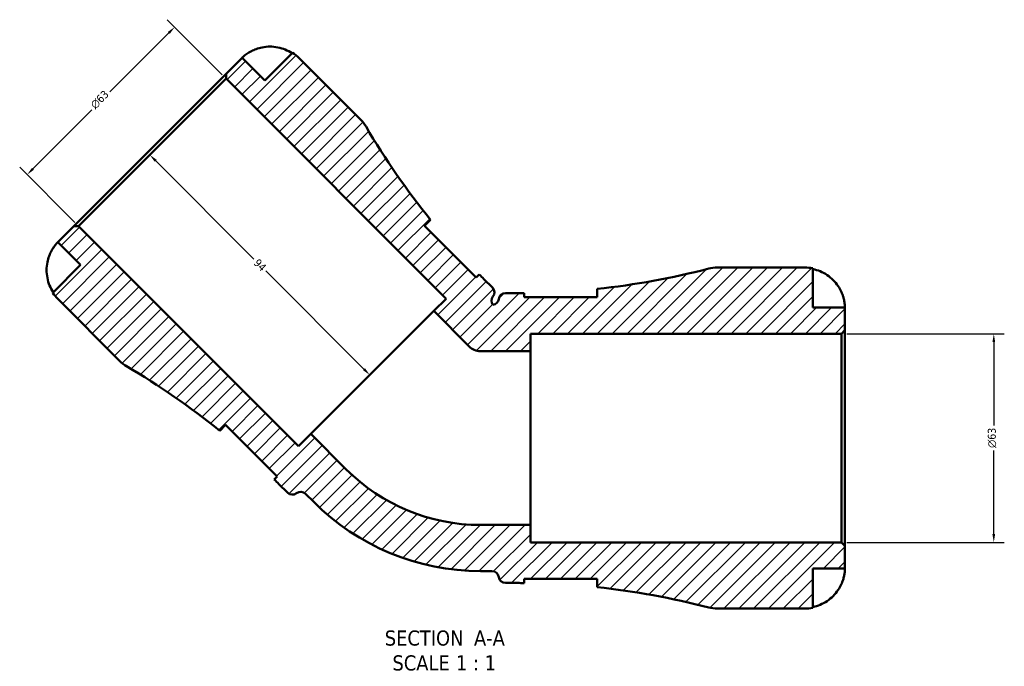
# Model space of a CAD drawing. Header units: millimetres. Extents: x -171 to 957, y -268 to 712.
# Tile 3 of 12: x 296 to 593, y -268 to -72. Entities that reach past the tile are written whole.
import ezdxf

# ---------------------------------------------------------------- set-up
doc = ezdxf.new("R2010")
doc.units = ezdxf.units.MM
for name, color, linetype, lineweight in [('Dimension (ANSI)', 7, 'Continuous', 25), ('Hatch (ANSI)', 7, 'Continuous', 18), ('Symbol (ANSI)', 7, 'Continuous', 25), ('Visible (ANSI)', 7, 'Continuous', 50)]:
    doc.layers.add(name, color=color, linetype=linetype, lineweight=lineweight)
doc.styles.add('Label Text (ANSI)', font='tahoma.ttf')
doc.styles.add('Note Text (ANSI)', font='tahoma.ttf')
doc.dimstyles.new('Default - mm (ANSI)', dxfattribs={"dimtxt": 2.399999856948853, "dimasz": 2.5, "dimexe": 3.175, "dimexo": 1.6002, "dimgap": 0.7999999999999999, "dimtad": 0, "dimtoh": 1, "dimdec": 0, "dimrnd": 1e-08, "dimzin": 4, "dimdsep": 46, "dimtxsty": 'Note Text (ANSI)', "dimcen": 0.09, "dimdle": 10, "dimclrd": 256, "dimclre": 256, "dimclrt": 5, "dimadec": 1, "dimazin": 1, "dimtfac": 1.270000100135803, "dimtofl": 0, "dimtmove": 0, "dimatfit": 3, "dimfxl": 1, "dimtolj": 1, "dimtzin": 4, "dimlwd": -1, "dimlwe": -1, "dimarcsym": 0})

# ---------------------------------------------------------------- blocks, each defined once
blk = doc.blocks.new('*D7')
at = {"layer": 'Defpoints', "color": 0, "transparency": 16777216}
for p in [(544.1980913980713, -167.1889066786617), (590.1980913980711, -167.1889066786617), (544.1980913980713, -230.1889066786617)]:
    blk.add_point(p, dxfattribs=at)
at = {"layer": 'Dimension (ANSI)', "transparency": 16777216}
for p, q in [((545.7982913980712, -167.1889066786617), (593.3730913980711, -167.1889066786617)), ((590.1980913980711, -169.6889066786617), (590.1980913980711, -194.8841882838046)), ((590.1980913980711, -227.6889066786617), (590.1980913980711, -202.4936250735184)), ((545.7982913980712, -230.1889066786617), (593.3730913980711, -230.1889066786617))]:
    blk.add_line(p, q, dxfattribs=at)
for points in [[(589.7814247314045, -169.6889066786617), (590.6147580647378, -169.6889066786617), (590.1980913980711, -167.1889066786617)], [(589.7814247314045, -227.6889066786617), (590.6147580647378, -227.6889066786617), (590.1980913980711, -230.1889066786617)]]:
    blk.add_solid(points, dxfattribs=at)
at = {"layer": 'Dimension (ANSI)', "color": 5, "transparency": 16777216, "insert": (588.3925723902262, -201.6936250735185), "char_height": 2.399999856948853, "attachment_point": 1, "rotation": 90, "style": 'Note Text (ANSI)'}
blk.add_mtext('\\A1;{\\fAIGDT|b0|i0;\\H2.4000;\\ln}\\fTahoma|b0|i0;\\H2.4000;63', dxfattribs=at)
blk = doc.blocks.new('*D8')
at = {"layer": 'Defpoints', "color": 0, "transparency": 16777216}
for p in [(358.2561409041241, -90.16922896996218), (298.1520645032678, -119.1606069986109), (313.7084136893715, -134.7169561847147)]:
    blk.add_point(p, dxfattribs=at)
at = {"layer": 'Dimension (ANSI)', "transparency": 16777216}
for p, q in [((357.1246286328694, -89.03771669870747), (340.454727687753, -72.36781575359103)), ((340.9320247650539, -76.3806467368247), (323.1162702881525, -94.19640121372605)), ((299.9198314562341, -117.3928400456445), (317.7355859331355, -99.57708556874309)), ((312.5769014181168, -133.58544391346), (295.9070004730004, -116.9155429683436))]:
    blk.add_line(p, q, dxfattribs=at)
for points in [[(340.6373969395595, -76.08601891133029), (341.2266525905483, -76.67527456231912), (342.6997917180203, -74.61287978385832)], [(299.6252036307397, -117.0982122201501), (300.2144592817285, -117.6874678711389), (298.1520645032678, -119.1606069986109)]]:
    blk.add_solid(points, dxfattribs=at)
at = {"layer": 'Dimension (ANSI)', "color": 5, "transparency": 16777216, "insert": (317.0245766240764, -97.73470540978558), "char_height": 2.399999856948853, "attachment_point": 1, "rotation": 45, "style": 'Note Text (ANSI)'}
blk.add_mtext('\\A1;{\\fAIGDT|b0|i0;\\H2.4000;\\ln}\\fTahoma|b0|i0;\\H2.4000;63', dxfattribs=at)
blk = doc.blocks.new('*D9')
at = {"layer": 'Defpoints', "color": 0, "transparency": 16777216}
for p in [(335.9822772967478, -112.4430925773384), (401.6739668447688, -179.6450514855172), (402.4291015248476, -178.8899168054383)]:
    blk.add_point(p, dxfattribs=at)
at = {"layer": 'Dimension (ANSI)', "transparency": 16777216}
for p, q in [((336.9949095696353, -114.9659942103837), (366.677896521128, -144.6489811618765)), ((399.9061998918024, -177.8772845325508), (370.2232129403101, -148.1942975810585))]:
    blk.add_line(p, q, dxfattribs=at)
for points in [[(337.2895373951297, -114.6713663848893), (336.7002817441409, -115.2606220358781), (335.2271426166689, -113.1982272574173)], [(400.2008277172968, -177.5826567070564), (399.611572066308, -178.1719123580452), (401.6739668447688, -179.6450514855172)]]:
    blk.add_solid(points, dxfattribs=at)
at = {"layer": 'Dimension (ANSI)', "color": 5, "transparency": 16777216, "insert": (368.125732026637, -144.332516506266), "char_height": 2.399999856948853, "attachment_point": 1, "rotation": 315, "style": 'Note Text (ANSI)'}
blk.add_mtext('\\A1;94', dxfattribs=at)

msp = doc.modelspace()

# ---------------------------------------------------------------- hatches: boundary and pattern name
at = {"layer": 'Hatch (ANSI)'}
h = msp.add_hatch(dxfattribs=at)
h.set_pattern_fill('ANSI31', color=256, scale=25.4, style=0)
h.set_pattern_definition([(45, (0, 0), (-2.245064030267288, 2.245064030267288), [])])
edge = h.paths.add_edge_path()
edge.add_ellipse((506.6613022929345, -239.8889066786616), major_axis=(9.967888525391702, -2.594455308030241), ratio=1, start_angle=270, end_angle=284.5893136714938)
edge.add_line((506.6613022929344, -250.1889066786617), (533.103091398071, -250.1889066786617))
edge.add_ellipse((533.103091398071, -238.0639066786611), major_axis=(12.12500000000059, 3.5527136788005e-14), ratio=1, start_angle=270, end_angle=281.536959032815)
edge.add_line((535.5280913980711, -249.9439319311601), (535.5280913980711, -238.0639066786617))
edge.add_line((535.5280913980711, -238.0639066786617), (545.228091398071, -238.0639066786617))
edge.add_line((545.228091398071, -238.0639066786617), (545.228091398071, -231.2189066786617))
edge.add_line((545.228091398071, -231.2189066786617), (544.198091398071, -230.1889066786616))
edge.add_line((544.198091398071, -230.1889066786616), (450.228091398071, -230.1889066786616))
edge.add_line((450.228091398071, -230.1889066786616), (450.228091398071, -224.9389066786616))
edge.add_line((450.228091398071, -224.9389066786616), (435.097941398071, -224.9389066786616))
edge.add_ellipse((435.097941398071, -167.6183402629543), major_axis=(-57.32056641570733, -1.998401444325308e-14), ratio=1, start_angle=45, end_angle=90, ccw=False)
edge.add_line((394.5661801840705, -208.1501014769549), (383.8675485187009, -197.4514698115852))
edge.add_line((383.8675485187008, -197.4514698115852), (380.1552379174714, -201.1637804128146))
edge.add_line((380.1552379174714, -201.1637804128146), (313.7084136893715, -134.7169561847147))
edge.add_line((313.7084136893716, -134.7169561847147), (312.2517737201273, -134.7169561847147))
edge.add_line((312.2517737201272, -134.7169561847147), (307.4116278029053, -139.5571021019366))
edge.add_line((307.4116278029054, -139.5571021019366), (314.2705635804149, -146.4160378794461))
edge.add_line((314.2705635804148, -146.4160378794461), (305.8701171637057, -154.8164842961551))
edge.add_ellipse((315.9852975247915, -148.1307718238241), major_axis=(6.685712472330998, -10.11518036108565), ratio=1, start_angle=270, end_angle=281.5369590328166)
edge.add_line((307.4116278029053, -156.7044415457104), (326.108796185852, -175.4016099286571))
edge.add_ellipse((333.3919960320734, -168.1184100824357), major_axis=(7.283199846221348, -7.283199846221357), ratio=1, start_angle=270, end_angle=284.5893136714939)
edge.add_ellipse((212.1175329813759, -374.7374243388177), major_axis=(197.7360957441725, -116.0606584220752), ratio=1, start_angle=81.43610053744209, end_angle=90, ccw=False)
edge.add_line((356.3295035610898, -196.4888688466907), (358.1161337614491, -194.7022386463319))
edge.add_line((358.1161337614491, -194.7022386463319), (373.7078382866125, -210.2939431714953))
edge.add_line((373.7078382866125, -210.2939431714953), (372.8106071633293, -211.1911742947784))
edge.add_ellipse((212.1175329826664, -374.7374243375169), major_axis=(163.5462500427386, -160.693074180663), ratio=1, start_angle=89.49583315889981, end_angle=90, ccw=False)
edge.add_line((374.24347167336, -212.6114856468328), (376.8173403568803, -215.1853543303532))
edge.add_ellipse((378.2739803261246, -213.7287143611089), major_axis=(1.456639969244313, -1.456639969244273), ratio=1, start_angle=270.0000000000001, end_angle=352.8192442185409)
edge.add_ellipse((380.8002506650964, -216.9833046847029), major_axis=(1.627295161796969, 1.263135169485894), ratio=1, start_angle=7.180755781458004, end_angle=90, ccw=False)
edge.add_line((382.2568906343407, -215.5266647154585), (384.7232537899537, -217.9930278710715))
edge.add_ellipse((435.097941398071, -167.6183402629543), major_axis=(50.37468760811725, -50.37468760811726), ratio=1, start_angle=270, end_angle=315)
edge.add_line((435.097941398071, -238.8589066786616), (438.5859056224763, -238.8589066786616))
edge.add_ellipse((438.5859056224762, -240.9189066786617), major_axis=(2.060000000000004, -1.110223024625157e-14), ratio=1, start_angle=7.180755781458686, end_angle=90, ccw=False)
edge.add_ellipse((442.673591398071, -240.4039066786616), major_axis=(0.2575000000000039, -2.0438428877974), ratio=1, start_angle=270, end_angle=352.8192442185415)
edge.add_line((442.673591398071, -242.4639066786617), (446.313591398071, -242.4639066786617))
edge.add_ellipse((446.3135913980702, -471.7446079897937), major_axis=(229.280701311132, -7.993605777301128e-13), ratio=1, start_angle=89.49583315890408, end_angle=90, ccw=False)
edge.add_line((448.331091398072, -242.4727831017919), (448.331091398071, -241.2039066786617))
edge.add_line((448.331091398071, -241.2039066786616), (470.381091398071, -241.2039066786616))
edge.add_line((470.381091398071, -241.2039066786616), (470.381091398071, -243.7305833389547))
edge.add_ellipse((446.31359139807, -471.7446079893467), major_axis=(228.0140246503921, -24.06750000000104), ratio=1, start_angle=81.43610053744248, end_angle=90, ccw=False)
edge = h.paths.add_edge_path()
edge.add_ellipse((506.6613022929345, -157.4889066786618), major_axis=(-10.30000000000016, -5.329070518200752e-14), ratio=1, start_angle=270, end_angle=284.5893136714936)
edge.add_ellipse((446.313591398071, 74.36679463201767), major_axis=(-221.8878127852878, -57.75325558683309), ratio=0.9999999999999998, start_angle=81.43610053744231, end_angle=90, ccw=False)
edge.add_line((470.3810913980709, -153.6472300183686), (470.381091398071, -156.1739066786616))
edge.add_line((470.381091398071, -156.1739066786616), (448.331091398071, -156.1739066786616))
edge.add_line((448.331091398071, -156.1739066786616), (448.331091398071, -154.9050302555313))
edge.add_ellipse((446.31359139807, 74.36679463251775), major_axis=(-229.2718248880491, -2.017500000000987), ratio=1, start_angle=89.4958331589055, end_angle=90, ccw=False)
edge.add_line((446.3135913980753, -154.9139066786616), (442.673591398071, -154.9139066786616))
edge.add_ellipse((442.673591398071, -156.9739066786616), major_axis=(-2.060000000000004, 4.440892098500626e-15), ratio=1, start_angle=270, end_angle=352.8192442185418)
edge.add_ellipse((438.5859056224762, -156.4589066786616), major_axis=(-0.2575000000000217, -2.043842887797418), ratio=1, start_angle=15.262864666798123, end_angle=90, ccw=False)
edge.add_ellipse((440.5224894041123, -157.2610659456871), major_axis=(-1.237380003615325, 1.646964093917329), ratio=1, start_angle=15.262864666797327, end_angle=90, ccw=False)
edge.add_ellipse((437.2678990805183, -154.7347956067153), major_axis=(1.263135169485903, 1.627295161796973), ratio=1, start_angle=270.0000000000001, end_angle=352.8192442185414)
edge.add_line((438.7245390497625, -153.278155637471), (436.1506703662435, -150.7042869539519))
edge.add_ellipse((598.2766090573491, 11.42165173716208), major_axis=(-162.125938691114, 162.1259386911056), ratio=1, start_angle=89.49583315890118, end_angle=90, ccw=False)
edge.add_line((434.7303590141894, -149.2714224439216), (433.8331278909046, -150.1686535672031))
edge.add_line((433.8331278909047, -150.1686535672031), (418.2414233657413, -134.5769490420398))
edge.add_line((418.2414233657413, -134.5769490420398), (420.0280535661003, -132.7903188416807))
edge.add_ellipse((598.2766090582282, 11.42165173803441), major_axis=(-144.2119705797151, 178.2485554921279), ratio=1, start_angle=81.43610053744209, end_angle=90, ccw=False)
edge.add_ellipse((391.6575948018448, -109.8528113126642), major_axis=(8.882918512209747, 5.213804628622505), ratio=1, start_angle=0, end_angle=14.58931367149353)
edge.add_line((398.9407946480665, -102.5696114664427), (380.2436262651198, -83.87244308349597))
edge.add_ellipse((371.6699565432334, -92.44611280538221), major_axis=(-8.573669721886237, 8.57366972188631), ratio=1, start_angle=270, end_angle=281.5369590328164)
edge.add_line((378.3556690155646, -82.33093244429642), (369.9552225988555, -90.73137886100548))
edge.add_line((369.9552225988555, -90.73137886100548), (363.0962868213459, -83.87244308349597))
edge.add_line((363.096286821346, -83.87244308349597), (358.2561409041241, -88.71258900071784))
edge.add_line((358.2561409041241, -88.71258900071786), (358.256140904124, -90.16922896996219))
edge.add_line((358.256140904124, -90.16922896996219), (424.7029651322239, -156.6160531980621))
edge.add_line((424.7029651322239, -156.6160531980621), (420.9906545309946, -160.3283637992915))
edge.add_line((420.9906545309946, -160.3283637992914), (431.6892861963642, -171.0269954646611))
edge.add_ellipse((435.097941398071, -167.6183402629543), major_axis=(3.408655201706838, -3.408655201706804), ratio=1, start_angle=270, end_angle=314.9999999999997)
edge.add_line((435.097941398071, -172.4389066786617), (450.228091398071, -172.4389066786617))
edge.add_line((450.228091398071, -172.4389066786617), (450.228091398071, -167.1889066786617))
edge.add_line((450.228091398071, -167.1889066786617), (544.198091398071, -167.1889066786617))
edge.add_line((544.198091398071, -167.1889066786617), (545.228091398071, -166.1589066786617))
edge.add_line((545.228091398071, -166.1589066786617), (545.228091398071, -159.3139066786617))
edge.add_line((545.228091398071, -159.3139066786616), (535.528091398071, -159.3139066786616))
edge.add_line((535.5280913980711, -159.3139066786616), (535.5280913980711, -147.4338814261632))
edge.add_ellipse((533.103091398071, -159.3139066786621), major_axis=(-11.88002525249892, 2.425000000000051), ratio=1, start_angle=270, end_angle=281.536959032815)
edge.add_line((533.103091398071, -147.1889066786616), (506.6613022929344, -147.1889066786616))

# ---------------------------------------------------------------- linework, layer by layer
at = {"layer": 'Visible (ANSI)'}
for p, q in [((378.3556690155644, -82.33093244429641), (369.9552225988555, -90.73137886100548)), ((363.0962868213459, -83.87244308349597), (358.256140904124, -88.71258900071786)), ((369.9552225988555, -90.73137886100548), (363.0962868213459, -83.87244308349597)), ((398.9407946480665, -102.5696114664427), (380.2436262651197, -83.87244308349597)), ((358.2561409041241, -88.71258900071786), (312.2517737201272, -134.7169561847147)), ((358.256140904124, -88.71258900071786), (358.256140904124, -90.16922896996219)), ((313.7084136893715, -134.7169561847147), (358.256140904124, -90.16922896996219)), ((358.256140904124, -90.16922896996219), (424.7029651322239, -156.616053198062)), ((418.2414233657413, -134.5769490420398), (420.0280535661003, -132.7903188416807)), ((312.2517737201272, -134.7169561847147), (307.4116278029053, -139.5571021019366)), ((313.7084136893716, -134.7169561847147), (312.2517737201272, -134.7169561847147)), ((380.1552379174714, -201.1637804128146), (313.7084136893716, -134.7169561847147)), ((433.8331278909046, -150.1686535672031), (418.2414233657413, -134.5769490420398)), ((307.4116278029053, -139.5571021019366), (314.2705635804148, -146.4160378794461)), ((314.2705635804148, -146.4160378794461), (305.8701171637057, -154.8164842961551)), ((533.103091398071, -147.1889066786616), (506.6613022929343, -147.1889066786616)), ((535.528091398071, -159.3139066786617), (535.528091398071, -147.4338814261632)), ((434.7303590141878, -149.27142244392), (433.8331278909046, -150.1686535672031)), ((438.7245390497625, -153.278155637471), (436.1506703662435, -150.7042869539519)), ((470.381091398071, -153.6472300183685), (470.381091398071, -156.1739066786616)), ((307.4116278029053, -156.7044415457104), (326.108796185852, -175.4016099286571)), ((424.7029651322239, -156.616053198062), (420.9906545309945, -160.3283637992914)), ((446.313591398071, -154.9139066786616), (442.673591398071, -154.9139066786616)), ((448.331091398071, -156.1739066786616), (448.331091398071, -154.9050302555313)), ((470.381091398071, -156.1739066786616), (448.331091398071, -156.1739066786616)), ((420.9906545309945, -160.3283637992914), (383.8675485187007, -197.4514698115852)), ((420.9906545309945, -160.3283637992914), (431.6892861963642, -171.0269954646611)), ((545.228091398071, -159.3139066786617), (535.528091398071, -159.3139066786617)), ((545.228091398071, -166.1589066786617), (545.228091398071, -159.3139066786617)), ((544.198091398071, -167.1889066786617), (545.228091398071, -166.1589066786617)), ((545.228091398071, -231.2189066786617), (545.228091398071, -166.1589066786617)), ((450.2280913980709, -172.4389066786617), (450.2280913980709, -167.1889066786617)), ((450.2280913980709, -167.1889066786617), (544.198091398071, -167.1889066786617)), ((544.198091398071, -167.1889066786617), (544.198091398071, -230.1889066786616)), ((435.097941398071, -172.4389066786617), (450.2280913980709, -172.4389066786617)), ((450.2280913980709, -224.9389066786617), (450.2280913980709, -172.4389066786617)), ((356.3295035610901, -196.4888688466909), (358.1161337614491, -194.7022386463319)), ((358.1161337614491, -194.7022386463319), (373.7078382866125, -210.2939431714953)), ((383.8675485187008, -197.4514698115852), (380.1552379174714, -201.1637804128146)), ((394.5661801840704, -208.1501014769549), (383.8675485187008, -197.4514698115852)), ((373.7078382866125, -210.2939431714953), (372.8106071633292, -211.1911742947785)), ((374.2434716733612, -212.6114856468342), (376.8173403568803, -215.1853543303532)), ((382.2568906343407, -215.5266647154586), (384.7232537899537, -217.9930278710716)), ((450.2280913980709, -224.9389066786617), (435.097941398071, -224.9389066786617)), ((450.2280913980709, -230.1889066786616), (450.2280913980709, -224.9389066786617)), ((544.198091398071, -230.1889066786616), (450.2280913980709, -230.1889066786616)), ((545.228091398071, -231.2189066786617), (544.198091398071, -230.1889066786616)), ((545.228091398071, -238.0639066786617), (545.228091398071, -231.2189066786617)), ((435.097941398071, -238.8589066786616), (438.5859056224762, -238.8589066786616)), ((535.528091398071, -249.9439319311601), (535.528091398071, -238.0639066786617)), ((535.528091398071, -238.0639066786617), (545.228091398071, -238.0639066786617)), ((442.673591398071, -242.4639066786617), (446.313591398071, -242.4639066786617)), ((448.331091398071, -242.472783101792), (448.331091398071, -241.2039066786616)), ((448.331091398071, -241.2039066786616), (470.381091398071, -241.2039066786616)), ((470.381091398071, -241.2039066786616), (470.381091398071, -243.7305833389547)), ((506.6613022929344, -250.1889066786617), (533.103091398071, -250.1889066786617))]:
    msp.add_line(p, q, dxfattribs=at)
for centre, radius, start, end in [((371.6699565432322, -92.44611280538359), 12.12500000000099, 45.00000000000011, 56.53695903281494), ((391.6575948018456, -109.8528113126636), 10.29999999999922, 30.41068632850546, 45.00000000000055), ((598.276609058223, 11.42165173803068), 229.2807013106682, 210.410686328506, 218.9745857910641), ((446.3135913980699, 74.36679463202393), 229.2807013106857, 276.0254142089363, 284.5893136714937), ((506.6613022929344, -157.4889066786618), 10.30000000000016, 90.0000000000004, 104.589313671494), ((533.103091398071, -159.3139066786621), 12.12500000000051, 78.46304096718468, 89.99999999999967), ((598.2766090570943, 11.4216517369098), 229.2807013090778, 224.4958331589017, 225.0000000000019), ((437.2678990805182, -154.7347956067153), 2.060000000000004, 322.1807557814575, 45.00000000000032), ((315.9852975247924, -148.1307718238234), 12.12500000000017, 213.463040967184, 224.9999999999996), ((440.5224894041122, -157.2610659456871), 2.059999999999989, 142.1807557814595, 216.9178911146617), ((438.5859056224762, -156.4589066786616), 2.060000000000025, 278.0821088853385, 352.8192442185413), ((442.673591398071, -156.9739066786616), 2.060000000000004, 90, 172.8192442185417), ((446.3135913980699, 74.36679463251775), 229.2807013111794, 270.0000000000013, 270.5041668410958), ((435.097941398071, -167.6183402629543), 4.820566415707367, 225, 270), ((333.3919960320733, -168.1184100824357), 10.29999999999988, 224.9999999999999, 239.5893136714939), ((212.1175329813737, -374.7374243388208), 229.280701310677, 51.02541420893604, 59.58931367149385), ((435.097941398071, -167.6183402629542), 57.32056641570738, 225.0000000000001, 270), ((212.1175329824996, -374.7374243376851), 229.2807013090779, 44.999999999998, 45.50416684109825), ((378.2739803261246, -213.7287143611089), 2.060000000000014, 225.0000000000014, 307.8192442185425), ((380.8002506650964, -216.9833046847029), 2.060000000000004, 44.9999999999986, 127.8192442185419), ((435.097941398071, -167.6183402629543), 71.24056641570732, 225, 270), ((438.5859056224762, -240.9189066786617), 2.060000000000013, 7.180755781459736, 90), ((442.673591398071, -240.4039066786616), 2.060000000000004, 187.1807557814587, 270), ((446.3135913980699, -471.7446079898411), 229.2807013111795, 89.49583315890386, 89.99999999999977), ((446.3135913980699, -471.7446079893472), 229.2807013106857, 75.4106863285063, 83.97458579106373), ((506.6613022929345, -239.8889066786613), 10.30000000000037, 255.4106863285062, 269.9999999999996), ((533.103091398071, -238.0639066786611), 12.12500000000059, 270.0000000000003, 281.5369590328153)]:
    msp.add_arc(centre, radius, start, end, dxfattribs=at)
for points, knots in [([(363.0962868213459, -83.87244308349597), (363.0962868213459, -83.87244308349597), (363.096300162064, -83.87242974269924), (363.0983530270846, -83.8703769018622), (363.1760981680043, -83.79028243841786), (363.4742602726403, -83.51159649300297), (363.6785336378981, -83.32786535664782), (364.2631767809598, -82.86263117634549), (364.6594864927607, -82.57724786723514), (365.3851458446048, -82.13868934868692), (365.6564812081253, -81.98778923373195), (366.1547423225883, -81.73615849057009), (366.3733629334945, -81.63330541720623), (366.8288742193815, -81.4346503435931), (367.0651056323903, -81.33964520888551), (367.3115399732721, -81.24860102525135), (367.3187907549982, -81.24592932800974), (367.3260434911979, -81.24326397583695)], [-1.509965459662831, -1.509965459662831, -1.509965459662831, -1.509965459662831, -1.50786169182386, -1.50786169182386, -1.348163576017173, -1.348163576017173, -1.204020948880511, -1.204020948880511, -1.036381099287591, -1.036381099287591, -0.9464141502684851, -0.9464141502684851, -0.8799137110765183, -0.8799137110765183, -0.8111891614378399, -0.8111891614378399, -0.8091063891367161, -0.8091063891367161, -0.8091063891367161, -0.8091063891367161]), ([(367.3260434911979, -81.24326397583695), (367.894740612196, -81.03427000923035), (368.5098641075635, -80.85805978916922), (369.9382505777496, -80.57153678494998), (370.758660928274, -80.49604602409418), (372.2586230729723, -80.49390975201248), (373.0763452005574, -80.56652956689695), (374.6779720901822, -80.88283620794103), (375.461873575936, -81.12653962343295), (376.8257212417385, -81.69007804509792), (377.5313551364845, -82.05704166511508), (378.1930477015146, -82.4935537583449)], [5.914314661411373, 5.914314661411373, 5.914314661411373, 5.914314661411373, 6.08973054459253, 6.08973054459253, 6.315130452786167, 6.315130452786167, 6.539719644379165, 6.539719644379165, 6.764308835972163, 6.764308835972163, 6.982426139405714, 6.982426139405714, 6.982426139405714, 6.982426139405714]), ([(418.4826812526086, -134.3356911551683), (418.4560202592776, -134.3623521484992), (418.430188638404, -134.3907989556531), (418.3582835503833, -134.4776814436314), (418.3143420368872, -134.5404549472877), (418.2733708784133, -134.6090890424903)], [-4.122284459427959, -4.122284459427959, -4.122284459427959, -4.122284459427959, -4.085494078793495, -4.085494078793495, -4.016481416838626, -4.016481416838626, -4.016481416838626, -4.016481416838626]), ([(304.7824486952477, -143.7868587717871), (304.8479981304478, -143.6084910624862), (304.917225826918, -143.4317610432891), (305.0890899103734, -143.0192439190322), (305.1942417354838, -142.786602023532), (305.4365838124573, -142.289676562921), (305.5749575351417, -142.0306764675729), (305.9544677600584, -141.3750669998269), (306.1962228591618, -141.0144432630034), (306.6839260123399, -140.3553744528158), (306.916701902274, -140.0851265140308), (307.2742584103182, -139.6918268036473), (307.3862079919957, -139.5825488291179), (307.4103317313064, -139.5583974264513), (307.4116278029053, -139.5571021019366), (307.4116278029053, -139.5571021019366)], [-2.165687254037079, -2.165687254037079, -2.165687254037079, -2.165687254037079, -2.116748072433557, -2.116748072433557, -2.049907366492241, -2.049907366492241, -1.96941741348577, -1.96941741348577, -1.833834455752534, -1.833834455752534, -1.676808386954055, -1.676808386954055, -1.509590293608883, -1.509590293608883, -1.489406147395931, -1.489406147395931, -1.489406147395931, -1.489406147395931]), ([(306.0327384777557, -154.6538629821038), (305.5962263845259, -153.9921704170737), (305.2292627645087, -153.2865365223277), (304.6657243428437, -151.9226888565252), (304.4220209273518, -151.1387873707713), (304.1057142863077, -149.5371604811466), (304.0330944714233, -148.7194383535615), (304.0352307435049, -147.2194762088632), (304.1107215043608, -146.3990658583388), (304.39724450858, -144.9706793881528), (304.5734547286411, -144.3555558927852), (304.7824486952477, -143.7868587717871)], [0.2300371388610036, 0.2300371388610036, 0.2300371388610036, 0.2300371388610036, 0.4481544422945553, 0.4481544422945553, 0.6727436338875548, 0.6727436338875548, 0.8973328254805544, 0.8973328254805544, 1.122732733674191, 1.122732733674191, 1.298148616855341, 1.298148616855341, 1.298148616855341, 1.298148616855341]), ([(535.528091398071, -147.6638626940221), (536.3046393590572, -147.8230893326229), (537.0630803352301, -148.0625653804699), (538.425948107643, -148.6284694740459), (539.1525745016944, -149.010447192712), (540.5087583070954, -149.9193058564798), (541.1383251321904, -150.4461727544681), (542.1974479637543, -151.5083167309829), (542.7241856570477, -152.1418144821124), (543.5316050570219, -153.3544386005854), (543.8419636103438, -153.9139960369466), (544.0963121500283, -154.4639066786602)], [0.2300371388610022, 0.2300371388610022, 0.2300371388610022, 0.2300371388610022, 0.4481544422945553, 0.4481544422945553, 0.6727436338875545, 0.6727436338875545, 0.8973328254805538, 0.8973328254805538, 1.122732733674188, 1.122732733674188, 1.29814861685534, 1.29814861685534, 1.29814861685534, 1.29814861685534]), ([(544.0963121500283, -154.4639066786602), (544.1666448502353, -154.6159684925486), (544.2340895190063, -154.769221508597), (544.4149852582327, -155.2022574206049), (544.5205448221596, -155.4819836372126), (544.7216060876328, -156.0754027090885), (544.812532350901, -156.3852547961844), (545.0051691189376, -157.1455479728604), (545.0827441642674, -157.5698444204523), (545.1910217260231, -158.3643029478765), (545.2118650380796, -158.7044250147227), (545.230358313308, -159.1869932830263), (545.228091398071, -159.3139066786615), (545.228091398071, -159.3139066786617)], [-0.7750770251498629, -0.7750770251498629, -0.7750770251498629, -0.7750770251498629, -0.7256039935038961, -0.7256039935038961, -0.6359426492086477, -0.6359426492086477, -0.5336564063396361, -0.5336564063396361, -0.3753162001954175, -0.3753162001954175, -0.1921678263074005, -0.1921678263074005, 0, 0, 0, 0]), ([(358.1483032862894, -194.7341060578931), (358.0454739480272, -194.7954802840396), (357.9558154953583, -194.8635482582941), (357.8783538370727, -194.9400296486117), (357.8766110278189, -194.9417613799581), (357.8748758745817, -194.9434965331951)], [-0.5108015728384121, -0.5108015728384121, -0.5108015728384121, -0.5108015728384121, -0.4074231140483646, -0.4074231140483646, -0.4050329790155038, -0.4050329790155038, -0.4050329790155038, -0.4050329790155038]), ([(545.228091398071, -238.0639066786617), (545.228091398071, -238.0639066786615), (545.2288669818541, -238.1367464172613), (545.2220950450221, -238.4408375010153), (545.213264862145, -238.688690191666), (545.1542830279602, -239.3078878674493), (545.1078224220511, -239.6612991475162), (544.9631311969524, -240.4047492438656), (544.8738090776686, -240.7770927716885), (544.6860402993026, -241.4094152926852), (544.6044230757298, -241.6566560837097), (544.4313413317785, -242.1299915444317), (544.3421255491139, -242.3545909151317), (544.1977492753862, -242.6906139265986), (544.1478004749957, -242.8025870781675), (544.0963121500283, -242.9139066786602)], [0, 0, 0, 0, 0.1455897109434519, 0.1455897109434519, 0.3093084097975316, 0.3093084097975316, 0.4583050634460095, 0.4583050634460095, 0.587351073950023, 0.587351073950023, 0.6677540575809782, 0.6677540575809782, 0.7399915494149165, 0.7399915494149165, 0.7763224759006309, 0.7763224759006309, 0.7763224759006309, 0.7763224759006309]), ([(544.0963121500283, -242.9139066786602), (543.8419636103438, -243.4638173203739), (543.5316050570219, -244.023374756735), (542.7241856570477, -245.235998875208), (542.1974479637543, -245.8694966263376), (541.1383251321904, -246.9316406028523), (540.5087583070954, -247.4585075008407), (539.1525745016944, -248.3673661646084), (538.425948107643, -248.7493438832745), (537.0630803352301, -249.3152479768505), (536.3046393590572, -249.5547240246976), (535.528091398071, -249.7139506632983)], [5.914314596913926, 5.914314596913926, 5.914314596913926, 5.914314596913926, 6.08973048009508, 6.08973048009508, 6.315130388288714, 6.315130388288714, 6.539719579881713, 6.539719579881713, 6.764308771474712, 6.764308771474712, 6.982426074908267, 6.982426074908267, 6.982426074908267, 6.982426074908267])]:
    msp.add_open_spline(points, degree=3, knots=knots, dxfattribs=at)
for points in [[(470.3357233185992, -156.1739259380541), (470.3658318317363, -156.0549389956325), (470.381091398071, -155.9410580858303), (470.381091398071, -155.8327165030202)], [(470.381091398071, -241.5450968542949), (470.381091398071, -241.4367382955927), (470.3658300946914, -241.3228468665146), (470.3357277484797, -241.2038735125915)]]:
    msp.add_open_spline(points, degree=3, dxfattribs=at)

# ---------------------------------------------------------------- texts
at = {"layer": 'Symbol (ANSI)', "char_height": 4.571999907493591, "attachment_point": 7, "style": 'Label Text (ANSI)'}
for s, insert in [('SECTION', (406.2066305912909, -261.4535678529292)), (' A-A', (431.4408787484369, -261.3572372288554)), ('SCALE', (408.5259748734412, -268.9664251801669)), (' 1 : 1', (425.9944936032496, -268.8849146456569))]:
    msp.add_mtext(s, dxfattribs=dict(at, insert=insert))

# ---------------------------------------------------------------- dimensions: what is measured, and where the dimension line sits
at = {"layer": 'Dimension (ANSI)'}
for base, p1, p2, angle, picture, middle in [((298.1520645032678, -119.1606069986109), (358.2561409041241, -90.16922896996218), (313.7084136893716, -134.7169561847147), 45, '*D8', (320.425928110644, -96.8867433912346)), ((590.1980913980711, -167.1889066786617), (544.198091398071, -230.1889066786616), (544.198091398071, -167.1889066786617), 90, '*D7', (590.198091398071, -198.6889066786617))]:
    dim = msp.add_linear_dim(base=base, p1=p1, p2=p2, angle=angle, text='{\\fAIGDT|b0|i0;\\H2.4000;\\ln}\\fTahoma|b0|i0;\\H2.4000;<>', dimstyle='Default - mm (ANSI)', override={"dimgap": 0.7999999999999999, "dimtoh": 0, "dimdec": 0, "dimtol": 0, "dimlim": 0, "dimtp": 0, "dimtm": -0, "dimtdec": 2, "dimatfit": 1}, dxfattribs=at)
    dim.commit()
    dim.dimension.update_dxf_attribs({"geometry": picture, "text_midpoint": middle, "dimtype": 160})
dim = msp.add_linear_dim(base=(401.6739668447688, -179.6450514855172), p1=(335.9822772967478, -112.4430925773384), p2=(402.4291015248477, -178.8899168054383), angle=135, dimstyle='Default - mm (ANSI)', override={"dimgap": 0.7999999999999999, "dimtoh": 0, "dimdec": 0, "dimse1": 1, "dimse2": 1, "dimtol": 0, "dimlim": 0, "dimtp": 0, "dimtm": -0, "dimtdec": 2, "dimatfit": 1}, dxfattribs=at)
dim.commit()
dim.dimension.update_dxf_attribs({"geometry": '*D9', "text_midpoint": (368.4505547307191, -146.4216393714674), "dimtype": 160})

doc.saveas('drawing.dxf')
